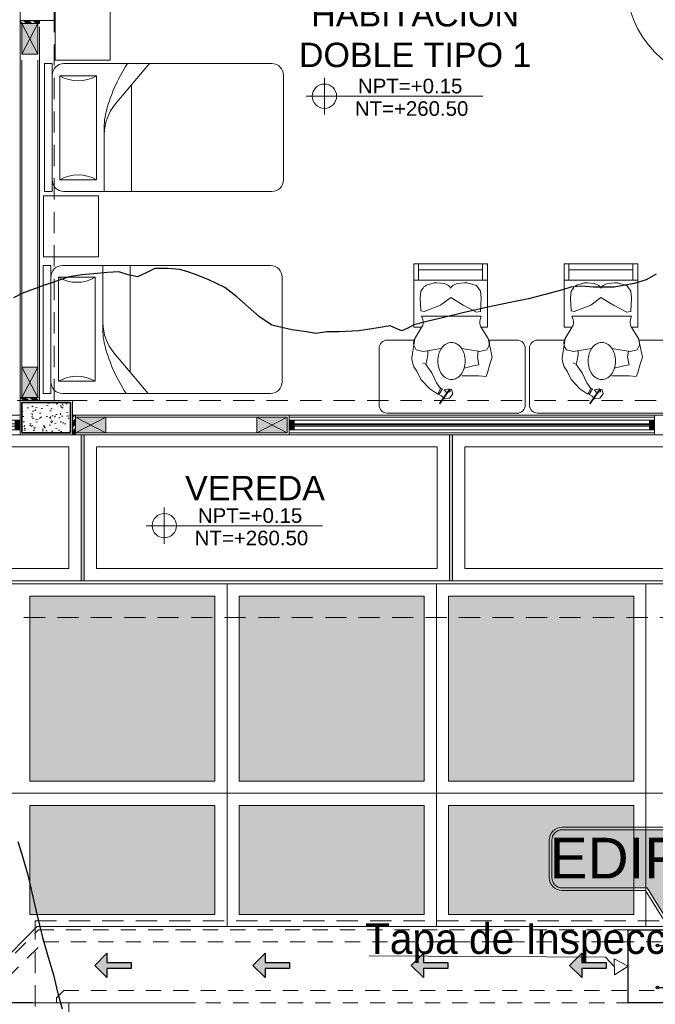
# Model space of a CAD drawing. Header units: millimetres. Extents: x -8931983 to 9630244, y 4 to 18563053.
# Tile 229 of 256: x 349133.65 to 349138.87, y 9281988.02 to 9281996.1. Entities that reach past the tile are written whole.
import ezdxf

# ---------------------------------------------------------------- set-up
doc = ezdxf.new("R2010")
doc.units = ezdxf.units.MM
doc.set_wipeout_variables(frame=1)
for name, pattern in [('01 nivel$0$HIDDEN2', [0.1875, 0.125, -0.0625]), ('CONTINUA', [0]), ('DASHED2', [0.375, 0.25, -0.125]), ('HIDDEN', [9.524999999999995, 6.349999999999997, -3.174999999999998])]:
    doc.linetypes.add(name, pattern=pattern)
for name, color, linetype, lineweight in [('.', 7, 'Continuous', 0), ('0_ CUNETAS', 151, 'Continuous', 5), ('0_PROYECCIONES 1', 1, 'DASHED2', 0), ('0_VANOS', 30, 'Continuous', 9), ('COLUMNAS', 3, 'Continuous', 35), ('COLUMNETAS TOP', 253, 'Continuous', 0), ('CUNETAS', 5, 'Continuous', 0), ('G-ANNO-DIMS', 7, 'Continuous', 5), ('JUNTAS DE DILATACIÓN', 160, 'CONTINUA', 9), ('LROTULOS', 7, 'Continuous', 5), ('MURO', 133, 'Continuous', 15), ('Proyecciones 2', 251, 'HIDDEN', 5), ('TARRAJEO', 32, 'Continuous', 0), ('TEXTO AMBIENTES', 7, 'Continuous', 30), ('TRAZO', 2, 'Continuous', 5), ('vereda', 254, 'Continuous', 5)]:
    doc.layers.add(name, color=color, linetype=linetype, lineweight=lineweight)
for name, color, linetype, lineweight, true_color in [('0_COLUMNA ACHURADO', 250, 'Continuous', 0, 0x363636), ('0_PISOS', 252, 'Continuous', 0, 0x8a8a8a), ('0_TEXTURA PISOS', 252, 'Continuous', 0, 0x8c8c8c), ('LMOBILIARIO', 252, 'Continuous', 5, 0x898989), ('P_MOBILIARIO', 251, 'Continuous', 5, 0x6b6b6b), ('PISO Cemento pulido', 254, 'Continuous', 5, 0xd1d1d1)]:
    doc.layers.add(name, color=color, linetype=linetype, lineweight=lineweight, true_color=true_color)
doc.layers.add('Areas', color=6, linetype='Continuous', plot=False)
doc.layers.add('C-TOPO', color=7, linetype='Continuous')
doc.styles.add('AG FB', font='AGENCYR.TTF', dxfattribs={"height": 0.3})
doc.styles.add('Arial_1', font='arial.ttf', dxfattribs={"height": 0.15})
doc.styles.get("Standard").update_dxf_attribs({"font": 'arial.ttf'})

# ---------------------------------------------------------------- blocks, each defined once
blk = doc.blocks.new('COLUMNAS BLO DOR 01')
at = {"layer": '0_COLUMNA ACHURADO'}
h = blk.add_hatch(dxfattribs=at)
h.set_pattern_fill('AR-CONC', color=256, scale=0.00088, angle=90.00000000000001)
h.set_pattern_definition([(140, (-5603.645869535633, -1533.141894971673), (0.0140263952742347, 0.1603225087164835), [0.016764, -0.184404]), (85.00000000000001, (-5603.645869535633, -1533.141894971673), (-0.1681300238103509, -0.0310142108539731), [0.0134112, -0.1475237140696]), (190.4514447, (-5603.644700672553, -1533.128534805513), (-0.1541036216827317, 0.1293082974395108), [0.014247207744, -0.156719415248]), (136.1842, (-5603.690573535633, -1533.141894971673), (0.0369972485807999, 0.2385495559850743), [0.025146, -0.2766059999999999]), (186.63555761, (-5603.687490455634, -1533.122015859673), (-0.2177349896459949, 0.2089156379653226), [0.0213708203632, -0.2350793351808]), (81.18415117, (-5603.690573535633, -1533.141894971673), (-0.2177349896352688, 0.2089156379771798), [0.0201167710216, -0.2212845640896]), (111, (-5603.679397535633, -1533.119542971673), (0.0899933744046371, 0.1334206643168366), [0.016764, -0.184404]), (56.00000000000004, (-5603.679397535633, -1533.119542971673), (-0.1620854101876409, 0.0543857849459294), [0.0134112, -0.1475232]), (161.451445, (-5603.671898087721, -1533.108424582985), (-0.0720920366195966, 0.1878064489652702), [0.014247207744, -0.1567191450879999]), (127.5, (-5603.645869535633, -1533.141894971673), (-0.0744084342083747, 0.0027179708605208), [0, -0.14573504, 0, -0.1497584, 0, -0.148082]), (97.5, (-5603.645869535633, -1533.141894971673), (-0.0881589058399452, 0.0588013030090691), [0, -0.08538464, 0, -0.14238224, 0, -0.0564388]), (57.50000000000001, (-5603.645869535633, -1533.191739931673), (0.0050412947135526, 0.1193197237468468), [0, -0.05588, 0, -0.1743456, 0, -0.2313432]), (47.5, (-5603.645869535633, -1533.214091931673), (-0.0223753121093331, 0.1303536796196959), [0, -0.072644, 0, -0.11578336, 0, -0.1642872])])
h.paths.add_polyline_path([(-6.114999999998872, -10.56499999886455), (-6.114999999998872, -10.81499999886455), (-5.715000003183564, -10.81499999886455), (-5.715000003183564, -10.56499999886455)])
at = {"layer": 'COLUMNAS', "color": 6, "elevation": 7.830749e-10}
blk.add_lwpolyline([(-5.715000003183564, -10.56499999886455), (-6.114999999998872, -10.56499999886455), (-6.114999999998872, -10.81499999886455), (-5.715000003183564, -10.81499999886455)], close=True, dxfattribs=at)
at = {"layer": 'TARRAJEO'}
blk.add_lwpolyline([(-5.849999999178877, -7.430000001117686), (-5.849999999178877, -7.000000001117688), (-6.129999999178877, -7.000000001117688), (-6.129999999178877, -7.430000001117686)], close=True, dxfattribs=at)
at = {"layer": 'TARRAJEO', "elevation": 7.830749e-10}
blk.add_lwpolyline([(-5.700000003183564, -10.54999999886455), (-6.129999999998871, -10.54999999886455), (-6.129999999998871, -10.82999999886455), (-5.700000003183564, -10.82999999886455)], close=True, dxfattribs=at)
blk = doc.blocks.new('*U1001')
at = {"linetype": 'Continuous', "lineweight": 0, "true_color": 0xbebebe}
for points in [[(3037.252435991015, 1360.543106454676), (3037.212435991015, 1360.543106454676), (3037.212435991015, 1360.463106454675), (3037.252435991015, 1360.463106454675)], [(3040.212435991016, 1360.543106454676), (3040.172435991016, 1360.543106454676), (3040.172435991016, 1360.463106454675), (3040.212435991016, 1360.463106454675)]]:
    blk.add_hatch(color=9, dxfattribs=at).paths.add_polyline_path(points)
at = {"layer": '0_VANOS', "linetype": 'Continuous'}
for p, q in [((3037.252435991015, 1360.513106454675), (3040.172435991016, 1360.513106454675)), ((3037.252435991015, 1360.503106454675), (3040.172435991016, 1360.503106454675)), ((3037.252435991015, 1360.493106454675), (3040.172435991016, 1360.493106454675))]:
    blk.add_line(p, q, dxfattribs=at)
for points in [[(3037.212435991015, 1360.543106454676), (3037.212435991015, 1360.463106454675), (3037.252435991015, 1360.463106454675), (3037.252435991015, 1360.543106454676)], [(3037.252435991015, 1360.543106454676), (3040.172435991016, 1360.543106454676), (3040.172435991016, 1360.463106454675), (3037.252435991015, 1360.463106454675)], [(3040.172435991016, 1360.543106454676), (3040.172435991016, 1360.463106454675), (3040.212435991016, 1360.463106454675), (3040.212435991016, 1360.543106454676)]]:
    blk.add_lwpolyline(points, close=True, dxfattribs=at)
blk = doc.blocks.new('CAMA DE PLAZA Y MEDIA')
at = {"layer": 'LMOBILIARIO', "linetype": 'ByBlock', "lineweight": 0}
for p, q in [((-2.463999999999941, -0.4739999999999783), (-2.463999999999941, 0.5760000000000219)), ((-2.40000000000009, 0.5760000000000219), (-2.463999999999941, 0.5760000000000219)), ((-2.40000000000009, -0.4739999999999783), (-2.40000000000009, 0.5760000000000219)), ((-2.304000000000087, 0.5760000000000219), (-0.5960000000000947, 0.5760000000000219)), ((-1.971999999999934, 0.5760000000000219), (-1.971999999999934, 0.0311116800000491)), ((-1.747999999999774, 0.5760000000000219), (-1.747999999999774, -0.2980000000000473)), ((-2.035999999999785, 0.4800000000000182), (-2.335999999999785, 0.4800000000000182)), ((-2.335999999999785, -0.3739999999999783), (-2.335999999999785, 0.4800000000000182)), ((-2.035999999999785, -0.3739999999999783), (-2.035999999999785, 0.4800000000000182)), ((-0.5000000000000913, 0.4800000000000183), (-0.500000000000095, -0.3779999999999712)), ((-1.600487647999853, -0.4739999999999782), (-1.881704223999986, -0.1401147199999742)), ((-2.335999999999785, -0.3739999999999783), (-2.035999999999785, -0.3739999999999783)), ((-2.40000000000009, -0.4739999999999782), (-2.463999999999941, -0.4739999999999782)), ((-0.596000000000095, -0.4739999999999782), (-2.304000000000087, -0.4739999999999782))]:
    blk.add_line(p, q, dxfattribs=at)
for centre, radius, start, end in [((-2.304000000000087, 0.4800000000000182), 0.096, 90, 180), ((-0.596000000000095, 0.4800000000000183), 0.096, 0, 90), ((-2.18600000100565, 0.7300000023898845), 0.2915475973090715, 239.0362431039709, 300.963756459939), ((-1.58799999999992, 0.1072591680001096), 0.384, 180, 220.1059299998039), ((-1.58799999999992, 0.0311116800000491), 0.384, 180, 193.3927959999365), ((-0.6947586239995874, 0.2437930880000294), 1.30221216, 193.3927959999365, 213.4501019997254), ((-2.304000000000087, -0.3779999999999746), 0.096, 180, 270), ((-2.186000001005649, -0.6240000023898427), 0.2915475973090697, 59.03624354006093, 120.9637568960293), ((-0.596000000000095, -0.3779999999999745), 0.096, 270, 0)]:
    blk.add_arc(centre, radius, start, end, dxfattribs=at)
blk = doc.blocks.new('escritorio dormitorios')
at = {"layer": 'LMOBILIARIO', "linetype": 'ByBlock', "lineweight": 0}
for p, q in [((-0.6719566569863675, 0.4277131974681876, -11.93087791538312), (0.394994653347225, 0.4286747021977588, -80.12250241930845)), ((-0.7384933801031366, -0.1047885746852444, -80.12250241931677), (-0.7384933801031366, 0.3611764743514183, -80.12250241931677)), ((0.4615313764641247, 0.3621379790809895, -148.3141269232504), (0.4615313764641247, -0.1038270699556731, -148.3141269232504)), ((0.4010044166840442, -0.1700918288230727, -167.5125519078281), (0.1628920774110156, -0.1700918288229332, -167.5125519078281))]:
    blk.add_line(p, q, dxfattribs=at)
at = {"layer": 'LMOBILIARIO', "lineweight": 0}
for p, q in [((-0.323329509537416, 0.228572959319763), (-0.2575105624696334, 0.2716321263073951)), ((-0.2575105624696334, 0.2716321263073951), (-0.2335659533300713, 0.2273609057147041)), ((-0.253918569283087, 0.2632566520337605), (-0.2491332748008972, 0.2752198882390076)), ((-0.2491332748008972, 0.2752198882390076), (-0.2192040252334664, 0.2285548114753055)), ((-0.3951270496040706, 0.1532118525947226), (-0.323329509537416, 0.228572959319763)), ((-0.2670690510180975, 0.1783140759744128), (-0.3065507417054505, 0.0969653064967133)), ((-0.2335659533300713, 0.2273609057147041), (-0.2670690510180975, 0.1783140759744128)), ((-0.2192040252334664, 0.2285548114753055), (-0.2359585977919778, 0.2213792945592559)), ((-0.4298234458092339, 0.0838263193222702), (-0.3951270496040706, 0.1532118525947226)), ((-0.3065507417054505, 0.0969653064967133), (-0.3400538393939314, 0.0479184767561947)), ((-0.3556090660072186, 0.0263858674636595), (-0.3807409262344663, 0.0156225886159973)), ((-0.3400538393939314, 0.0479184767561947), (-0.3556090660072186, 0.0263858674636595)), ((-0.4454623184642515, -0.1834959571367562), (-0.4690877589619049, -0.0268372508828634)), ((-0.4344691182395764, -0.0901404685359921), (-0.3764582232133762, -0.0772556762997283)), ((-0.3764582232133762, -0.0772556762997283), (-0.2282081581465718, -0.1030252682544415)), ((0.0876289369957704, -0.0772556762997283), (-0.060621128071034, -0.1030252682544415)), ((0.1456398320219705, -0.0901404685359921), (0.0876289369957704, -0.0772556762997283)), ((-0.4466528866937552, -0.1120601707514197), (-0.4344691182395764, -0.0901404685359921)), ((0.1578236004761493, -0.1120601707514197), (0.1456398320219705, -0.0901404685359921)), ((-0.3869226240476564, -0.281012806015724), (-0.4454623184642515, -0.1834959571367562)), ((0.0980933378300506, -0.281012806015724), (0.1566330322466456, -0.1834959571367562)), ((-0.4538060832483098, -0.2769700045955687), (-0.4538060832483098, -0.7988042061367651)), ((-0.3893495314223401, -0.2769700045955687), (-0.4538060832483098, -0.2769700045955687)), ((0.1520854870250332, -0.2769700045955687), (0.100520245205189, -0.2769700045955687)), ((0.1520854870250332, -0.7988042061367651), (0.1520854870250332, -0.2769700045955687)), ((-0.3893495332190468, -0.3671635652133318), (-0.3804069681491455, -0.3403494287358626)), ((0.1005202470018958, -0.3671635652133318), (-0.3893495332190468, -0.3671635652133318)), ((-0.3893495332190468, -0.3671635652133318), (0.1005202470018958, -0.3671635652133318)), ((-0.0477298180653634, -0.4573571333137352), (0.061846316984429, -0.3993755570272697)), ((0.061846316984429, -0.3993755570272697), (0.0919523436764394, -0.4053937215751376)), ((0.1005202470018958, -0.3671635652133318), (0.0915776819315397, -0.3403494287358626)), ((-0.396229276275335, -0.4131937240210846), (-0.4022408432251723, -0.5153387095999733)), ((-0.393979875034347, -0.4106089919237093), (-0.3700125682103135, -0.4058179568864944)), ((-0.3700125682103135, -0.4058179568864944), (-0.2346538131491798, -0.4573571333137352)), ((-0.2346538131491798, -0.4573571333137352), (-0.1508602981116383, -0.521781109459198)), ((-0.1508602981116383, -0.521781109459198), (-0.0477298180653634, -0.4573571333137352)), ((0.0942017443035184, -0.4079784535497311), (0.1005202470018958, -0.5153387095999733)), ((-0.4022408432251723, -0.5153387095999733), (-0.3957951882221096, -0.573320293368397)), ((0.1005202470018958, -0.5153387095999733), (0.0940745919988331, -0.573320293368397)), ((-0.3957951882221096, -0.573320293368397), (-0.3775999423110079, -0.5987807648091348)), ((-0.3404979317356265, -0.6255116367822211), (-0.2944137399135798, -0.6396842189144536)), ((-0.2645745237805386, -0.6422877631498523), (-0.2054146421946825, -0.634896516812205)), ((-0.1585240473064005, -0.6086647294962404), (-0.1508602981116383, -0.5990898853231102)), ((-0.143196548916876, -0.6086647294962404), (-0.1508602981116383, -0.5990898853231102)), ((-0.0371460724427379, -0.6422877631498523), (-0.096305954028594, -0.634896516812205)), ((0.061846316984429, -0.6184170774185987), (-0.0073068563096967, -0.6396842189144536)), ((0.0940745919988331, -0.573320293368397), (0.061846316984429, -0.6184170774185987)), ((-0.4538060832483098, -0.6635138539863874), (0.1520854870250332, -0.6635138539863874)), ((-0.4143083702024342, -0.6635138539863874), (-0.4143083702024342, -0.7988042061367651)), ((0.1105779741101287, -0.6635138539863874), (0.1105779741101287, -0.7988042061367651)), ((-0.4538060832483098, -0.7988042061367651), (0.1520854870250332, -0.7988042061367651)), ((-0.4143083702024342, -0.7472650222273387), (0.1105779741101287, -0.7472650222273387))]:
    blk.add_line(p, q, dxfattribs=at)
at = {"layer": 'LMOBILIARIO', "lineweight": 0, "const_width": 0.0140192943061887}
blk.add_lwpolyline([(-0.1571195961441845, 0.2297280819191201), (-0.2425651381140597, 0.3520430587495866)], dxfattribs=at)
at = {"layer": 'LMOBILIARIO', "lineweight": 0}
for points in [[(-0.2491332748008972, 0.2752198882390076), (-0.2266272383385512, 0.2869100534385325), (-0.2005696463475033, 0.310062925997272), (-0.1600287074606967, 0.3064375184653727), (-0.1325128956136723, 0.2702492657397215), (-0.1433653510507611, 0.232620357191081), (-0.1556723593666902, 0.2333461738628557), (-0.1556760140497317, 0.2543325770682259), (-0.1889771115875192, 0.2550620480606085), (-0.2049003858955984, 0.2362494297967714), (-0.1621867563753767, 0.2275579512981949)], [(-0.4298234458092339, 0.0838263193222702), (-0.4532489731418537, 0.0486647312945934), (-0.4638081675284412, 0.0134852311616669), (-0.4690877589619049, -0.0146583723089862), (-0.4690877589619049, -0.0304891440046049)], [(0.1566330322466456, -0.1834959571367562), (0.1907594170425, -0.032158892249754), (0.1714224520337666, 0.0258226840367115), (0.1520854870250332, 0.096689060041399), (0.1391941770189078, 0.1289010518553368), (0.0811832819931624, 0.1224586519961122), (0.0231723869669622, 0.1224586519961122), (-0.060621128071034, 0.1224586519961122)], [(-0.3556090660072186, 0.0263858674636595), (-0.3476571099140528, -0.0076224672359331), (-0.3388577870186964, -0.0515968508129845), (-0.3388577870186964, -0.0832584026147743)], [(-0.0412841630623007, 0.0580346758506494), (0.0360636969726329, 0.0387074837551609), (0.0811832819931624, 0.0322650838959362), (0.068291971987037, -0.032158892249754), (0.0747376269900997, -0.0836980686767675)]]:
    blk.add_lwpolyline(points, dxfattribs=at)
blk.add_lwpolyline([(-0.2563615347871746, 0, 0.0740504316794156), (-0.2473756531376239, -0.060341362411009, 0.0848007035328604), (-0.2234530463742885, -0.10804206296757, 0.1063356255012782), (-0.1850926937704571, -0.1420183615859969, 0.1289554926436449), (-0.1440049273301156, -0.1527945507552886, 0.1289554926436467), (-0.1029171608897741, -0.1420183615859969, 0.1063356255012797), (-0.0645568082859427, -0.10804206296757, 0.0848007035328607), (-0.0406342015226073, -0.060341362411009, 0.0740504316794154), (-0.0316483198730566, 0, 0.0740504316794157), (-0.0406342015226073, 0.0603413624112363, 0.0848007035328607), (-0.0645568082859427, 0.10804206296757, 0.1063356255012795), (-0.1029171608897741, 0.1420183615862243, 0.1289554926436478), (-0.1440049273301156, 0.152794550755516, 0.1289554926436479), (-0.1850926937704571, 0.1420183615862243, 0.106335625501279), (-0.2234530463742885, 0.10804206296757, 0.0848007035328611), (-0.2473756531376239, 0.0603413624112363, 0.0740504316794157)], format="xyb", close=True, dxfattribs=at)
at = {"layer": 'LMOBILIARIO', "linetype": 'ByBlock', "lineweight": 0, "elevation": -80.12250241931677}
blk.add_lwpolyline([(-0.4512819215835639, -0.171325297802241), (-0.6719566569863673, -0.171325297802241, -0.4142135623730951), (-0.7384933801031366, -0.1047885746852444)], format="xyb", dxfattribs=at)
at = {"layer": 'LMOBILIARIO', "linetype": 'ByBlock', "lineweight": 0}
for centre, start, end in [((-0.6719566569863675, 0.3611764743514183, -11.93087791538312), 90, 180.0000000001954), ((0.3949946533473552, 0.3621379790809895, -80.12250241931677), 359.9999999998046, 90), ((0.3949946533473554, -0.1038270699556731, -148.3141269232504), 270, 0)]:
    blk.add_arc(centre, 0.0665367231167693, start, end, dxfattribs=at)
at = {"layer": 'LMOBILIARIO', "lineweight": 0}
for centre, radius, start, end in [((-0.384246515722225, -0.1467479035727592), 0.0713988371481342, 150.9331010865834, 210.9765361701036), ((0.0954172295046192, -0.1467479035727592), 0.0713988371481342, 329.0234638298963, 29.06689891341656), ((-0.4481384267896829, -0.317760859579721), 0.0713988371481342, 341.556360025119, 30.97653617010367), ((0.159309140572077, -0.317760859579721), 0.0713988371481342, 149.0234638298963, 198.4436399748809), ((-0.3934302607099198, -0.4133584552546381), 0.0028038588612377, 101.3043551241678, 176.6318409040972), ((0.0914027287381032, -0.4081431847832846), 0.0028038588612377, 3.3681590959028, 78.695632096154), ((0.0914027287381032, -0.4081431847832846), 0.0028038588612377, 3.3681590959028, 78.695632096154), ((-0.3195102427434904, -0.557267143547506), 0.0713988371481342, 215.5513769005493, 252.9054138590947), ((-0.2734260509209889, -0.571439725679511), 0.0713988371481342, 252.9054138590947, 277.1214509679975), ((-0.2142661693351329, -0.5640484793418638), 0.0713988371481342, 277.1214509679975, 321.3260597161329), ((-0.0874544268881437, -0.5640484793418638), 0.0713988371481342, 218.6739402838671, 262.8785490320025), ((-0.0282945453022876, -0.571439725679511), 0.0713988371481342, 262.8785490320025, 287.0945861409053)]:
    blk.add_arc(centre, radius, start, end, dxfattribs=at)
blk = doc.blocks.new('*U1569')
for points in [[(0, -0.04999999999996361), (0.040000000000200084, -0.04999999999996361), (0.040000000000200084, 0.010000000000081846), (0.025000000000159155, 0.010000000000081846), (0.025000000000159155, 0.050000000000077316), (0, 0.050000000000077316)], [(0.8999999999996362, -0.0500000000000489), (0.8599999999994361, -0.0500000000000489), (0.8599999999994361, 0.00999999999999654), (0.874999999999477, 0.00999999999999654), (0.874999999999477, 0.04999999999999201), (0.8999999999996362, 0.04999999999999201)]]:
    blk.add_wipeout(points)
blk.add_wipeout([(0.024999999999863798, 0.04999999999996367), (0.024999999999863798, 0.8999999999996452), (0.06499999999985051, 0.8999999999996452), (0.06499999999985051, 0.049999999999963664)])
blk.add_arc((0.0215447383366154, 0.0476485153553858), 0.8534585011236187, 0.1578639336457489, 87.08142791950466)
blk = doc.blocks.new('*U1568')
for points in [[(0, -0.04999999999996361), (0.040000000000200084, -0.04999999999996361), (0.040000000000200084, 0.010000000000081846), (0.025000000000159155, 0.010000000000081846), (0.025000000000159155, 0.050000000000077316), (0, 0.050000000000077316)], [(1.000000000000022, -0.0499999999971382), (0.9599999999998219, -0.0499999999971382), (0.9599999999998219, 0.010000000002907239), (0.9749999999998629, 0.010000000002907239), (0.9749999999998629, 0.05000000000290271), (1.000000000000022, 0.05000000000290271)]]:
    blk.add_wipeout(points)
blk.add_wipeout([(0.024999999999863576, 0.049999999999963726), (0.024999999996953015, 1.000000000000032), (0.06499999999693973, 1.000000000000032), (0.06499999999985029, 0.04999999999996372)])
blk.add_arc((0.0211382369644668, 0.0473718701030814), 0.9538653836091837, 0.1578639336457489, 87.08142791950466)
blk = doc.blocks.new('*U1002')
at = {"linetype": 'Continuous', "true_color": 0xbebebe}
for points in [[(3032.131410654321, 1351.188780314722), (3032.131410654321, 1351.268780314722), (3032.171410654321, 1351.268780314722), (3032.171410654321, 1351.188780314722)], [(3033.091412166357, 1351.188780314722), (3033.091412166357, 1351.268780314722), (3033.131412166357, 1351.268780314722), (3033.131412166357, 1351.188780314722)]]:
    blk.add_hatch(color=9, dxfattribs=at).paths.add_polyline_path(points)
at = {"layer": '0_VANOS', "linetype": 'Continuous'}
for p, q in [((3032.131410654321, 1351.268780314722), (3032.171410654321, 1351.268780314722)), ((3032.131410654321, 1351.268780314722), (3032.131410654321, 1351.188780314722)), ((3032.171410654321, 1351.268780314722), (3032.171410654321, 1351.188780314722)), ((3033.091412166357, 1351.188780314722), (3033.091412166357, 1351.268780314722)), ((3033.091412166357, 1351.268780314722), (3033.131412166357, 1351.268780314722)), ((3033.131412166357, 1351.268780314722), (3033.131412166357, 1351.188780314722)), ((3032.171410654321, 1351.188780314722), (3032.131410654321, 1351.188780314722)), ((3033.131412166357, 1351.188780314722), (3033.091412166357, 1351.188780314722))]:
    blk.add_line(p, q, dxfattribs=at)
at = {"layer": '0_VANOS', "linetype": '01 nivel$0$HIDDEN2', "ltscale": 0.5}
for p, q in [((3032.170780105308, 1351.268780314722), (3033.090781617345, 1351.268780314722)), ((3032.171410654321, 1351.238780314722), (3033.091412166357, 1351.238780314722)), ((3032.171410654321, 1351.218780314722), (3033.091412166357, 1351.218780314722)), ((3032.171410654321, 1351.188780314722), (3033.091412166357, 1351.188780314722))]:
    blk.add_line(p, q, dxfattribs=at)
at = {"layer": '0_VANOS', "linetype": '01 nivel$0$HIDDEN2'}
blk.add_line((3033.091412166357, 1351.268780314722), (3033.131412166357, 1351.268780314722), dxfattribs=at)
blk = doc.blocks.new('Cotas de elevación - M_Cota de elevación - Destino rellenado-517392-Nivel 1')
at = {"layer": 'G-ANNO-DIMS'}
for p, q in [((0, -0.0015), (0, 0.0015)), ((-0.0015, 0), (0.013, 0))]:
    blk.add_line(p, q, dxfattribs=at)
blk.add_circle((0, 0), 0.001, dxfattribs=at)
blk = doc.blocks.new('EDF 06 PG BLOQUE')
at = {"layer": '.', "true_color": 0xadddf7, "transparency": 33554572}
h = blk.add_hatch(color=141, dxfattribs=at)
h.dxf.hatch_style = 1
h.paths.add_polyline_path([(-6.130000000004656, -7.430000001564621), (-6.130000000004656, -7.45500000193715), (-5.970000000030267, -7.45500000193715), (-5.970000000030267, -7.430000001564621)])
h = blk.add_hatch(color=141, dxfattribs=at)
h.dxf.hatch_style = 1
h.paths.add_polyline_path([(-6.130030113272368, -10.5499617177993), (-6.130030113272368, -10.52496171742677), (-5.970030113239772, -10.52496171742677), (-5.970030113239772, -10.5499617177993)])
h = blk.add_hatch(color=141, dxfattribs=at)
h.dxf.hatch_style = 1
h.paths.add_polyline_path([(-5.700000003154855, -10.66999999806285), (-5.675000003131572, -10.66999999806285), (-5.675000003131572, -10.82999999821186), (-5.700000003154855, -10.82999999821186)])
at = {"layer": 'COLUMNETAS TOP', "true_color": 0xc0c0c0}
for points in [[(-6.114999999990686, -7.45500000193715), (-6.114999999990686, -7.70500000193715), (-5.98499999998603, -7.70500000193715), (-5.98499999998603, -7.45500000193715)], [(-6.115030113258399, -10.52496171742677), (-6.115030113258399, -10.27496171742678), (-5.985030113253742, -10.27496171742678), (-5.985030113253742, -10.52496171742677)], [(-5.675000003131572, -10.68499999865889), (-5.425000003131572, -10.68499999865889), (-5.425000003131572, -10.81499999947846), (-5.675000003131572, -10.81499999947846)], [(-3.935000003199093, -10.68499999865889), (-4.185000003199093, -10.68499999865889), (-4.185000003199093, -10.81499999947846), (-3.935000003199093, -10.81499999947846)]]:
    blk.add_hatch(color=9, dxfattribs=at).paths.add_polyline_path(points)
at = {"layer": 'JUNTAS DE DILATACIÓN'}
h = blk.add_hatch(dxfattribs=at)
h.set_pattern_fill('ANSI34', color=256, scale=0.0029, angle=90.09396363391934)
h.set_pattern_definition([(135.0939636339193, (1527.011894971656, -5594.37586952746), (-0.0389999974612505, -0.0391281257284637), []), (135.0939636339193, (1527.011873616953, -5594.362848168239), (-0.0389999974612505, -0.0391281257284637), []), (135.0939636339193, (1527.011852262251, -5594.349826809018), (-0.0389999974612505, -0.0391281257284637), []), (135.0939636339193, (1527.011830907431, -5594.336805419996), (-0.0389999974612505, -0.0391281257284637), [])])
h.paths.add_polyline_path([(-6.130000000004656, -7.430000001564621), (-6.130000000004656, -7.45500000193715), (-5.970000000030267, -7.45500000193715), (-5.970000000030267, -7.430000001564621)])
h = blk.add_hatch(dxfattribs=at)
h.set_pattern_fill('ANSI34', color=256, scale=0.0029, angle=90.09396363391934)
h.set_pattern_definition([(135.0939636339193, (1527.011864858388, -5597.495831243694), (-0.0389999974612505, -0.0391281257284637), []), (135.0939636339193, (1527.011843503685, -5597.482809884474), (-0.0389999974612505, -0.0391281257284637), []), (135.0939636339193, (1527.011822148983, -5597.469788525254), (-0.0389999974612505, -0.0391281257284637), []), (135.0939636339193, (1527.011800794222, -5597.456767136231), (-0.0389999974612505, -0.0391281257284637), [])])
h.paths.add_polyline_path([(-6.130030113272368, -10.5499617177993), (-6.130030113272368, -10.52496171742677), (-5.970030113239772, -10.52496171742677), (-5.970030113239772, -10.5499617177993)])
h = blk.add_hatch(dxfattribs=at)
h.set_pattern_fill('ANSI34', color=256, scale=0.0029, angle=0.0939636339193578)
h.set_pattern_definition([(45.09396363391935, (-5605.475869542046, -1543.811894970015), (-0.0391281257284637, 0.0389999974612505), []), (45.09396363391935, (-5605.462848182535, -1543.811873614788), (-0.0391281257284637, 0.0389999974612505), []), (45.09396363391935, (-5605.449826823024, -1543.811852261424), (-0.0391281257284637, 0.0389999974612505), []), (45.09396363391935, (-5605.436805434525, -1543.811830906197), (-0.0391281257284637, 0.0389999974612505), [])])
h.paths.add_polyline_path([(-5.700000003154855, -10.66999999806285), (-5.675000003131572, -10.66999999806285), (-5.675000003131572, -10.82999999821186), (-5.700000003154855, -10.82999999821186)])
at = {"layer": '0_PROYECCIONES 1', "ltscale": 0.7}
for points, elevation in [([(-19.23000000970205, 1.499999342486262), (1.500000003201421, 1.499999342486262), (1.500000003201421, -12.33000065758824), (-19.23000000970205, -12.33000065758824)], -2.5420377e-09), ([(-5.850000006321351, -0.2800000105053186), (-6.130000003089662, -0.2800000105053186), (-6.130000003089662, -10.55000001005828), (-5.850000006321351, -10.55000001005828)], 684.917766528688), ([(-0.630000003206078, -10.82999999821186), (-0.630000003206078, -10.55000000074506), (-17.10000000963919, -10.55000000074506), (-17.10000000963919, -10.82999999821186)], -9.117684e-10)]:
    blk.add_lwpolyline(points, close=True, dxfattribs=dict(at, elevation=elevation))
at = {"layer": 'COLUMNETAS TOP'}
for p, q in [((-6.114999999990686, -7.70500000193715), (-5.984999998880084, -7.45500000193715)), ((-6.114999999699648, -7.45500000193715), (-5.984999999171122, -7.70500000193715)), ((-6.115030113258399, -10.27496171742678, -0.0167739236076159), (-5.985030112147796, -10.52496171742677, -0.0167739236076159)), ((-6.11503011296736, -10.52496171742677, -0.0167739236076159), (-5.985030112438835, -10.27496171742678, -0.0167739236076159)), ((-5.425000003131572, -10.68499999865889), (-5.675000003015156, -10.81499999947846)), ((-5.675000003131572, -10.68499999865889), (-5.425000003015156, -10.81499999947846)), ((-4.185000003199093, -10.68499999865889, 1.5661499e-09), (-3.935000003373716, -10.81499999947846, 1.5661499e-09)), ((-3.935000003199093, -10.68499999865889, 1.5661499e-09), (-4.185000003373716, -10.81499999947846, 1.5661499e-09))]:
    blk.add_line(p, q, dxfattribs=at)
blk.add_lwpolyline([(-6.114999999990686, -7.45500000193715), (-6.114999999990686, -7.70500000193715), (-5.98499999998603, -7.70500000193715), (-5.98499999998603, -7.45500000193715)], close=True, dxfattribs=at)
for points, elevation in [([(-6.115030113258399, -10.52496171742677), (-6.115030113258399, -10.27496171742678), (-5.985030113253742, -10.27496171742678), (-5.985030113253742, -10.52496171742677)], -0.0167739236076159), ([(-5.675000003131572, -10.68499999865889), (-5.425000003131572, -10.68499999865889), (-5.425000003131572, -10.81499999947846), (-5.675000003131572, -10.81499999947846)], 7.830749e-10), ([(-3.935000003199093, -10.68499999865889), (-4.185000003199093, -10.68499999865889), (-4.185000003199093, -10.81499999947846), (-3.935000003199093, -10.81499999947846)], 1.6302693e-09)]:
    blk.add_lwpolyline(points, close=True, dxfattribs=dict(at, elevation=elevation))
at = {"layer": 'JUNTAS DE DILATACIÓN'}
blk.add_lwpolyline([(-6.130000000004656, -7.430000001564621), (-6.130000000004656, -7.45500000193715), (-5.970000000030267, -7.45500000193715), (-5.970000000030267, -7.430000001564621)], close=True, dxfattribs=at)
for points, elevation in [([(-6.130030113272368, -10.5499617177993), (-6.130030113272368, -10.52496171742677), (-5.970030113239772, -10.52496171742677), (-5.970030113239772, -10.5499617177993)], -0.0167739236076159), ([(-5.700000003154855, -10.66999999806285), (-5.675000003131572, -10.66999999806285), (-5.675000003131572, -10.82999999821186), (-5.700000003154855, -10.82999999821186)], 7.830749e-10)]:
    blk.add_lwpolyline(points, close=True, dxfattribs=dict(at, elevation=elevation))
at = {"layer": 'LMOBILIARIO', "lineweight": 0}
for points, elevation in [([(-5.841144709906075, -7.254896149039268), (-5.390144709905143, -7.254896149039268), (-5.390144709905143, -7.755896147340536), (-5.841144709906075, -7.755896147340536)], -2075.301937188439), ([(-5.937674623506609, -9.368746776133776), (-5.486674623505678, -9.368746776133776), (-5.486674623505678, -8.867746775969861), (-5.937674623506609, -8.867746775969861)], -1390.38417066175)]:
    blk.add_lwpolyline(points, close=True, dxfattribs=dict(at, elevation=elevation))
at = {"layer": 'MURO'}
for p, q in [((-6.115004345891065, -7.755008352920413, 684.9177665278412), (-6.115030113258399, -10.27496171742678, 684.9177665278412)), ((-5.984999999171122, -7.754999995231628, 684.9177665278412), (-5.985030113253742, -10.27496171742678, 684.9177665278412)), ((-4.185000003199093, -10.68499999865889, 1.6302693e-09), (-5.425000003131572, -10.68499999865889)), ((-0.9200000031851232, -10.68499999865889, 684.9177665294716), (-3.92000000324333, -10.68499999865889, 684.9177665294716)), ((-4.034999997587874, -10.81499999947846, 684.9177665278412), (-5.425000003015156, -10.81499999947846)), ((-0.9200000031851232, -10.81499999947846, 684.9177665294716), (-3.92000000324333, -10.81499999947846, 684.9177665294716))]:
    blk.add_line(p, q, dxfattribs=at)
at = {"layer": 'TARRAJEO'}
for p, q in [((-6.130000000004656, -7.329999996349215, 8.3450686e-09), (-6.130000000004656, -10.54999999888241, 8.3450686e-09)), ((-5.970000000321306, -7.479999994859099, 8.3450686e-09), (-5.97000000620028, -10.54999999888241, 8.3450686e-09)), ((-3.92000000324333, -10.66999999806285, 8.3450686e-09), (-5.675000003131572, -10.66999999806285, 8.3450686e-09)), ((-0.9200000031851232, -10.66999999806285, 8.3450686e-09), (-3.92000000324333, -10.66999999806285, 8.3450686e-09)), ((-3.92000000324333, -10.82999999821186, 8.3450686e-09), (-3.92000000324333, -10.66999999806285, 8.3450686e-09)), ((-4.019999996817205, -10.82999999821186, 8.3450686e-09), (-5.675000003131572, -10.82999999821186, 8.3450686e-09)), ((-0.9200000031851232, -10.82999999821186, 8.3450686e-09), (-3.92000000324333, -10.82999999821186, 8.3450686e-09))]:
    blk.add_line(p, q, dxfattribs=at)
at = {"layer": 'TARRAJEO', "elevation": 1.6302693e-09}
blk.add_lwpolyline([(-0.6550000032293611, -10.66999999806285), (-0.9200000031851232, -10.66999999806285), (-0.9200000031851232, -10.82999999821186), (-0.6550000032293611, -10.82999999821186)], close=True, dxfattribs=at)
at = {"layer": '0_VANOS', "xscale": -1}
blk.add_blockref('*U1001', (3036.292435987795, -1371.253106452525, 1.5661499e-09), dxfattribs=at)
at = {"layer": 'COLUMNAS'}
blk.add_blockref('COLUMNAS BLO DOR 01', (0, 0), dxfattribs=at)
at = {"layer": 'P_MOBILIARIO', "lineweight": 0, "xscale": -1, "rotation": 180}
for name, p in [('CAMA DE PLAZA Y MEDIA', (-3.466272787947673, -8.257173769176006, -1390.384170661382)), ('escritorio dormitorios', (-2.44230586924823, -10.22481022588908, 701.90147747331)), ('escritorio dormitorios', (-1.207977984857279, -10.22481022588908, 701.90147747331))]:
    blk.add_blockref(name, p, dxfattribs=at)
at = {"layer": 'P_MOBILIARIO', "lineweight": 0}
blk.add_blockref('CAMA DE PLAZA Y MEDIA', (-3.477246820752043, -10.01744878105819, -1390.384170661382), dxfattribs=at)
at = {"layer": 'TEXTO AMBIENTES', "xscale": 99.99999999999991, "yscale": 99.99999999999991, "zscale": 99.99999999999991}
blk.add_blockref('Cotas de elevación - M_Cota de elevación - Destino rellenado-517392-Nivel 1', (-3.630102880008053, -8.050713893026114, 684.9177665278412), dxfattribs=at)
at = {"layer": 'TEXTO AMBIENTES', "insert": (-4.060125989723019, -7.278054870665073, 684.9177665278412), "char_height": 0.2, "width": 2.349898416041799, "attachment_point": 1, "style": 'Arial_1'}
blk.add_mtext('\\pxqc;HABITACIÓN DOBLE TIPO 1', dxfattribs=at)
at = {"layer": 'TEXTO AMBIENTES', "char_height": 0.12, "width": 0.9021418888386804, "attachment_point": 1, "line_spacing_factor": 0.9417779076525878, "style": 'Arial_1'}
for s, insert in [('NPT=+0.15', (-3.354383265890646, -7.90731762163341, 684.9177665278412)), ('NT=+260.50', (-3.380205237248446, -8.091938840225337, 684.9177665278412))]:
    blk.add_mtext(s, dxfattribs=dict(at, insert=insert))
at = {"layer": '0_VANOS', "rotation": 180}
blk.add_blockref('*U1569', (-0.280000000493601, -7.049999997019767), dxfattribs=at)
at = {"layer": '0_VANOS', "xscale": -1}
blk.add_blockref('*U1568', (-6.130000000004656, -10.77994791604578), dxfattribs=at)
at = {"layer": 'Proyecciones 2', "linetype": 'DASHED2', "ltscale": 0.3}
blk.add_lwpolyline([(-6.130000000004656, -10.66997406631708), (-7.130001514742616, -10.66999999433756), (-7.130001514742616, -10.8299998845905), (-6.130000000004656, -10.82997395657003)], close=True, dxfattribs=at)
at = {"rotation": 180}
blk.add_blockref('*U1002', (3026.001410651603, 1340.478832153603, -684.9177665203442), dxfattribs=at)
blk = doc.blocks.new('JUNTA VEREDA')
at = {"layer": '.', "true_color": 0x939598}
h = blk.add_hatch(dxfattribs=at)
h.set_pattern_fill('ANGLE', color=252)
h.set_pattern_definition([(0, (0, 0), (0, 6.985), [5.08, -1.905]), (90, (0, 0), (-6.985, 4e-16), [5.08, -1.905])])
h.paths.add_polyline_path([(-0.01331989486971, 1.200000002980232), (0.0120801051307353, 1.200000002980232), (0.0120801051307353, 0), (-0.01331989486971, 0)])
h = blk.add_hatch(color=252, dxfattribs=at)
h.dxf.hatch_style = 1
h.paths.add_polyline_path([(0.0120801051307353, 1.200000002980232), (-0.01331989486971, 1.200000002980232), (-0.01331989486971, 0), (0.0120801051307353, 0)])
at = {"layer": '0_TEXTURA PISOS'}
h = blk.add_hatch(dxfattribs=at)
h.set_pattern_fill('ANGLE', color=256)
h.set_pattern_definition([(0, (-5477.766061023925, -1210.968031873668), (0, 6.985), [5.08, -1.905]), (90, (-5477.766061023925, -1210.968031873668), (-6.985, 4e-16), [5.08, -1.905])])
h.paths.add_polyline_path([(-0.01331989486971, 1.200000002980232), (0.0120801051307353, 1.200000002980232), (0.0120801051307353, 0), (-0.01331989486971, 0)])
at = {"layer": 'vereda'}
blk.add_lwpolyline([(-0.01331989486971, 1.200000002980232), (0.0120801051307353, 1.200000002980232), (0.0120801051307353, 0), (-0.01331989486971, 0)], close=True, dxfattribs=at)
blk = doc.blocks.new('vereda edf 8')
at = {"layer": 'vereda'}
for points in [[(10.30160000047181, 5.5879354e-09), (13.30160000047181, 5.5879354e-09), (13.30160000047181, 1.200000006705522), (10.30160000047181, 1.200000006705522)], [(13.32700000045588, 1.8626451e-09), (16.32700000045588, 1.8626451e-09), (16.32700000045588, 1.200000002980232), (13.32700000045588, 1.200000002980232)], [(18.90460001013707, 1.200000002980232), (16.35240000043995, 1.200000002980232), (16.35240000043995, 1.8626451e-09), (18.90460001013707, 1.8626451e-09)], [(10.40160000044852, 0.1000000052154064), (13.20160000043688, 0.1000000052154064), (13.20160000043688, 1.100000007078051), (10.40160000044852, 1.100000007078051)], [(13.4270000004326, 0.1000000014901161), (16.22700000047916, 0.1000000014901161), (16.22700000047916, 1.100000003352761), (13.4270000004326, 1.100000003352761)], [(18.80460001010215, 1.100000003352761), (16.45240000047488, 1.100000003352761), (16.45240000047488, 0.1000000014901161), (18.80460001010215, 0.1000000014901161)]]:
    blk.add_lwpolyline(points, close=True, dxfattribs=at)
for p in [(13.31491989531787, 5.5879354e-09), (16.34031989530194, 1.8626451e-09)]:
    blk.add_blockref('JUNTA VEREDA', p, dxfattribs=at)
blk = doc.blocks.new('para pg vereda edf 06')
at = {"lineweight": 5}
blk.add_blockref('vereda edf 8', (-18.93000001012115, -12.03000000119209), dxfattribs=at)
at = {"layer": 'TEXTO AMBIENTES', "xscale": 99.99999999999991, "yscale": 99.99999999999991, "zscale": 99.99999999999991}
blk.add_blockref('Cotas de elevación - M_Cota de elevación - Destino rellenado-517392-Nivel 1', (-4.945187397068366, -11.57737987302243, 684.9177665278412), dxfattribs=at)
at = {"layer": 'TEXTO AMBIENTES', "insert": (-5.375210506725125, -11.16830980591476, 684.9177665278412), "char_height": 0.2, "width": 2.349898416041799, "attachment_point": 1, "style": 'Arial_1'}
blk.add_mtext('\\pxqc;VEREDA', dxfattribs=at)
at = {"layer": 'TEXTO AMBIENTES', "char_height": 0.12, "width": 0.9021418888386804, "attachment_point": 1, "line_spacing_factor": 0.9417779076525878, "style": 'Arial_1'}
for s, insert in [('NPT=+0.15', (-4.66946778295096, -11.43398360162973, 684.9177665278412)), ('NT=+260.50', (-4.69528975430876, -11.61860482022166, 684.9177665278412))]:
    blk.add_mtext(s, dxfattribs=dict(at, insert=insert))
blk = doc.blocks.new('topooooo')
at = {"layer": 'C-TOPO', "color": 252, "linetype": 'Continuous', "lineweight": 25, "true_color": 0x939598, "elevation": 2.117999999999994, "flags": 128}
for points in [[(-132.6164433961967, -155.2255566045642), (-132.6483852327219, -155.3140000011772), (-132.7078046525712, -155.39897027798), (-132.8143595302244, -155.5276404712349), (-132.9441683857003, -155.6338831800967), (-133.0279999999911, -155.6936147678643), (-133.0869622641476, -155.7550377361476), (-133.1264251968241, -155.8140000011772), (-133.1860453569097, -155.9005665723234), (-133.2929769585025, -156.0490230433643), (-133.3907335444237, -156.1697862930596), (-133.508501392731, -156.3140000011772), (-133.6358410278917, -156.4806721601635), (-133.7321420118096, -156.6098579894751), (-133.8252768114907, -156.7327608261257), (-133.8851428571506, -156.8140000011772), (-133.9051773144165, -156.8665107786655), (-133.9267527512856, -156.9152472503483), (-133.9766100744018, -156.9296441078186), (-134.0279999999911, -156.943092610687), (-134.0945941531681, -157.0204818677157), (-134.2009930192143, -157.141006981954), (-134.3213809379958, -157.2489115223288), (-134.3989073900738, -157.3140000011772), (-134.4586184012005, -157.3833815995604), (-134.5279999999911, -157.4202355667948), (-134.6285044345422, -157.4843121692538), (-134.7808423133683, -157.5611576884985), (-134.9027803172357, -157.5719913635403), (-135.0279999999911, -157.5679360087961), (-135.1515878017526, -157.5642664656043), (-135.2740639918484, -157.5679360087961), (-135.4220897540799, -157.6047165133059), (-135.5279999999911, -157.6390975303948), (-135.5917797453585, -157.6619932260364), (-135.6539953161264, -157.6880046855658), (-135.735859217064, -157.7458822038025), (-135.8172473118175, -157.8140000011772), (-135.8498893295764, -157.8872057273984), (-135.8839882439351, -157.9580117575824), (-135.9540749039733, -157.9927600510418), (-136.0279999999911, -158.0247526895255), (-136.0976737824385, -158.0873802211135), (-136.1763728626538, -158.1656271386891), (-136.2490435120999, -158.2380285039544), (-136.3172473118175, -158.3140000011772), (-136.4300074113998, -158.4965819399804), (-136.5279999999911, -158.6677906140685), (-136.5596967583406, -158.7403475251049)], [(-133.685327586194, -162.1566724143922), (-133.59589349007, -162.2152578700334), (-133.5279999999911, -162.2593592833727), (-133.4483056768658, -162.3140000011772), (-133.3596787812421, -162.3823067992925), (-133.184375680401, -162.5168138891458), (-133.0279999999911, -162.6337674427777), (-132.8873198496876, -162.7300456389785), (-132.7620686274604, -162.8140000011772), (-132.6471065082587, -162.9025490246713), (-132.5279999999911, -162.9833262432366)]]:
    blk.add_lwpolyline(points, dxfattribs=at)
blk = doc.blocks.new('dsfd')
at = {"layer": '.', "true_color": 0xffffff, "transparency": 33554687}
h = blk.add_hatch(color=7, dxfattribs=at)
h.dxf.hatch_style = 1
h.paths.add_polyline_path([(333301.0459723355, 9094259.161329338, 0.4142135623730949), (333300.8419723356, 9094259.365329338), (333299.478153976, 9094259.36532934), (333300.7642839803, 9094263.123035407), (333298.4322020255, 9094259.36532934), (333296.766371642, 9094259.365329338, 0.4142135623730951), (333296.5623716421, 9094259.161329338), (333296.5623716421, 9094258.427648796, 0.4142135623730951), (333296.766371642, 9094258.223648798), (333300.8419723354, 9094258.223648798, 0.4142135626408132), (333301.0459723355, 9094258.427648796)])
at = {"layer": 'TRAZO', "color": 242, "true_color": 0xcd2027}
for p, q in [((333298.3987322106, 9094259.41632934), (333296.7663716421, 9094259.41632934)), ((333300.8419723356, 9094259.41632934), (333299.5539163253, 9094259.41632934)), ((333296.5113716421, 9094259.161329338), (333296.5113716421, 9094258.427648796)), ((333301.0969723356, 9094258.427648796), (333301.0969723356, 9094259.161329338)), ((333296.7663716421, 9094258.223648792), (333300.8419723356, 9094258.223648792)), ((333296.7663716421, 9094258.172648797), (333300.8419723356, 9094258.172648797))]:
    blk.add_line(p, q, dxfattribs=at)
for points in [[(333299.5539163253, 9094259.41632934), (333300.9405419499, 9094263.493060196), (333298.3987322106, 9094259.41632934)], [(333300.8419723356, 9094259.36532934), (333299.478153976, 9094259.36532934), (333300.7642839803, 9094263.123035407), (333298.4322020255, 9094259.36532934), (333296.7663716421, 9094259.36532934)]]:
    blk.add_lwpolyline(points, dxfattribs=at)
for points in [[(333296.7663716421, 9094259.365329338, 0.4142135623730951), (333296.5623716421, 9094259.161329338), (333296.5623716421, 9094258.427648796, 0.4142135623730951), (333296.7663716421, 9094258.223648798)], [(333300.8419723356, 9094258.223648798, 0.4142135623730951), (333301.0459723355, 9094258.427648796), (333301.0459723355, 9094259.161329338, 0.4142135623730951), (333300.8419723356, 9094259.365329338)]]:
    blk.add_lwpolyline(points, format="xyb", dxfattribs=at)
for centre, start, end in [((333296.7663716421, 9094259.161329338), 90, 180), ((333300.8419723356, 9094259.161329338), 0, 90), ((333296.7663716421, 9094258.427648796), 180, 270), ((333300.8419723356, 9094258.427648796), 270, 0)]:
    blk.add_arc(centre, 0.255, start, end, dxfattribs=at)
blk = doc.blocks.new('*U3829')
at = {"layer": '.', "lineweight": 30}
h = blk.add_hatch(color=1, dxfattribs=at)
h.dxf.hatch_style = 1
h.paths.add_polyline_path([(-0.0249999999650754, -0.0500000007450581), (-0.0999999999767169, -0.0500000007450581), (0, -0.150000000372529), (0.1000000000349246, -0.0500000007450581), (0.0250000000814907, -0.0500000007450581), (0.0250000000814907, 0.1499999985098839), (-0.0249999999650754, 0.1499999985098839)])
at = {"layer": '0_ CUNETAS', "color": 1, "lineweight": 30}
blk.add_lwpolyline([(-0.099999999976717, -0.0500000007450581), (-0.0249999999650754, -0.0500000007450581), (-0.0249999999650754, 0.1499999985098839), (0.0250000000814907, 0.1499999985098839), (0.0250000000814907, -0.0500000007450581), (0.1000000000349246, -0.0500000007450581), (0, -0.150000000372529)], close=True, dxfattribs=at)
blk = doc.blocks.new('*U3830')
at = {"layer": '0_ CUNETAS', "color": 0, "linetype": 'ByBlock', "lineweight": -2, "transparency": 16777216}
for p in [(6e-16, 9.1), (5e-16, 7.8), (4e-16, 6.5), (3e-16, 5.2), (2e-16, 3.9), (2e-16, 2.6), (1e-16, 1.3), (0, 0)]:
    blk.add_blockref('*U3829', p, dxfattribs=at)
blk = doc.blocks.new('TAPA INSPECCION')
at = {"color": 5, "lineweight": 30}
for p, q in [((0.2412241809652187, -0.1299686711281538, 206.75), (0.378498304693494, -0.1299686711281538, 206.75)), ((0.2412241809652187, -0.4737962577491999, 206.75), (0.378498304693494, -0.4737962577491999, 206.75))]:
    blk.add_line(p, q, dxfattribs=at)
blk.add_lwpolyline([(0, 0), (0.599999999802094, 0), (0.5999999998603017, -0.599999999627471), (0, -0.599999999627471)], close=True, dxfattribs=at)
for centre in [(0.2412241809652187, -0.1299686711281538, 206.75), (0.378498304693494, -0.1299686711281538, 206.75), (0.2412241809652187, -0.4737962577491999, 206.75), (0.378498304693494, -0.4737962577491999, 206.75)]:
    blk.add_circle(centre, 0.0115541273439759, dxfattribs=at)
blk = doc.blocks.new('red drenaje')
at = {"layer": '0_ CUNETAS', "linetype": '01 nivel$0$HIDDEN2', "lineweight": 0}
for p, q in [((-17.58002956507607, 70.27663380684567), (-17.22855770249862, 70.6281056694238)), ((-17.22855770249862, 70.6281056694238), (-10.02502956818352, 70.6281056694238)), ((-17.48002956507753, 70.2352124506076), (-17.18713634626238, 70.52810566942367)), ((-17.18713634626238, 70.52810566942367), (-9.983608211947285, 70.52810566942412)), ((-17.08002956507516, 70.06952702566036), (-17.02145092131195, 70.1281056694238)), ((-17.02145092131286, 70.1281056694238), (-10.49289307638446, 70.12810566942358)), ((-17.08002956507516, 70.0695270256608), (-17.08002956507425, 70.0281056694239)), ((-16.98002956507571, 70.0281056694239), (-10.4514717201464, 70.02810566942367))]:
    blk.add_line(p, q, dxfattribs=at)
at = {"layer": '0_ CUNETAS', "lineweight": 0}
for q in [(-17.58002956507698, 70.02810566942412), (-16.98002956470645, 13.09315802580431)]:
    blk.add_line((-16.98002956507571, 70.0281056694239), q, dxfattribs=at)
at = {"layer": 'LROTULOS', "color": 1}
for q in [(-14.51348347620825, 70.41430722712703), (-12.4986128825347, 70.32440280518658)]:
    blk.add_line((-12.57089992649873, 70.4015567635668), q, dxfattribs=at)
blk.add_lwpolyline([(-12.49961919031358, 70.39032197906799), (-12.44259361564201, 70.35927295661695), (-12.38563259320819, 70.32810566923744), (-12.49760657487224, 70.25848363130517)], close=True, dxfattribs=at)
at = {"color": 1, "lineweight": 0}
blk.add_blockref('TAPA INSPECCION', (-12.38563259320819, 70.62810566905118), dxfattribs=at)
at = {"layer": '0_ CUNETAS', "lineweight": 0, "rotation": 270.0000000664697}
blk.add_blockref('*U3830', (-16.6169891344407, 70.33484945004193, 684.917766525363), dxfattribs=at)
at = {"layer": 'LROTULOS', "lineweight": 25, "style": 'AG FB'}
blk.add_text('Tapa de Inspección', height=0.25, dxfattribs=at).set_placement((-14.54751214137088, 70.42968602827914))
blk = doc.blocks.new('bloque sum pg')
at = {"layer": '0_PROYECCIONES 1', "ltscale": 0.7}
blk.add_lwpolyline([(-17.32999999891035, 0), (0, 0), (0, -32.33000000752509), (-17.32999999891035, -32.33000000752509)], close=True, dxfattribs=at)

msp = doc.modelspace()

# ---------------------------------------------------------------- hatches: boundary and pattern name
at = {"layer": 'PISO Cemento pulido', "true_color": 0xdfe0e1, "transparency": 33554610}
for points in [[(349133.7346663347, 9281989.649418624), (349135.2546663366, 9281989.649418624), (349135.2546663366, 9281988.754492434), (349133.7346663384, 9281988.754492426)], [(349135.4546663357, 9281989.649418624), (349136.9746663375, 9281989.649418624), (349136.9746663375, 9281988.754492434), (349135.4546663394, 9281988.754492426)], [(349137.1746663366, 9281989.649418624), (349138.6946663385, 9281989.649418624), (349138.6946663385, 9281988.754492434), (349137.1746663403, 9281988.754492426)]]:
    msp.add_hatch(color=254, dxfattribs=at).paths.add_polyline_path(points)

# ---------------------------------------------------------------- linework, layer by layer
at = {"layer": '0_PISOS'}
for points, elevation in [([(349133.7346663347, 9281989.649418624), (349135.2546663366, 9281989.649418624), (349135.2546663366, 9281988.754492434), (349133.7346663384, 9281988.754492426)], -267.1322887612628), ([(349135.4546663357, 9281989.649418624), (349136.9746663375, 9281989.649418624), (349136.9746663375, 9281988.754492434), (349135.4546663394, 9281988.754492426)], -246.5836511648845), ([(349137.1746663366, 9281989.649418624), (349138.6946663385, 9281989.649418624), (349138.6946663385, 9281988.754492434), (349137.1746663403, 9281988.754492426)], -226.0350135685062)]:
    msp.add_lwpolyline(points, close=True, dxfattribs=dict(at, elevation=elevation))
at = {"layer": 'vereda'}
for p, q in [((349120.85466633, 9281991.494418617), (349141.0096663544, 9281991.494418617)), ((349140.9846663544, 9281991.46941862), (349120.85466633, 9281991.46941862)), ((349140.9846663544, 9281989.74941862), (349120.85466633, 9281989.74941862))]:
    msp.add_line(p, q, dxfattribs=at)

# ---------------------------------------------------------------- block references
at = {"lineweight": 5}
msp.add_blockref('bloque sum pg', (349151.1097257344, 9281988.703696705, 705.4664041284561), dxfattribs=at)

# ---------------------------------------------------------------- texts
at = {"layer": 'Areas', "color": 7, "insert": (349139.8470043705, 9281989.384443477, -37.88027492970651), "char_height": 0.3344231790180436, "width": 1.806740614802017, "attachment_point": 3}
msp.add_mtext('EDIF. 05', dxfattribs=at)

# ---------------------------------------------------------------- next in the draw order: linework, layer by layer
at = {"color": 1, "lineweight": 30}
msp.add_line((349133.7596127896, 9281988.029492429), (349133.4296663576, 9281988.029492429), dxfattribs=at)
at = {"layer": 'vereda'}
for p, q in [((349135.3546663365, 9281991.46941862), (349135.3546663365, 9281988.65449243)), ((349137.0746663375, 9281991.46941862), (349137.0746663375, 9281988.65449243)), ((349138.7946663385, 9281991.46941862), (349138.7946663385, 9281988.65449243)), ((349133.4296663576, 9281988.288375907), (349133.7957828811, 9281988.65449243)), ((349133.7957828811, 9281988.65449243), (349140.9846663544, 9281988.65449243)), ((349120.5135498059, 9281988.029492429), (349135.0964814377, 9281988.029492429))]:
    msp.add_line(p, q, dxfattribs=at)

# ---------------------------------------------------------------- next in the draw order: block references
at = {"extrusion": (-1.000103e-10, -0.0256361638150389, 0.9996713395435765), "xscale": -0.418244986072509, "yscale": 0.4182449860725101, "zscale": 0.4182449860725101, "rotation": 180}
msp.add_blockref('dsfd', (209738.3701585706, 13082566.28873703, -237971.9152659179), dxfattribs=at)

# ---------------------------------------------------------------- next in the draw order: block references
at = {"lineweight": 5}
msp.add_blockref('EDF 06 PG BLOQUE', (349139.7846785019, 9282003.524418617, -9.2568371e-09), dxfattribs=at)

# ---------------------------------------------------------------- next in the draw order: hatches: boundary and pattern name
at = {"layer": 'PISO Cemento pulido', "true_color": 0xdfe0e1, "transparency": 33554610}
for points in [[(349135.2546663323, 9281989.849418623), (349135.2546663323, 9281991.36941862), (349133.7346663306, 9281991.369418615), (349133.7346663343, 9281989.849418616)], [(349136.9746663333, 9281989.849418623), (349136.9746663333, 9281991.36941862), (349135.4546663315, 9281991.369418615), (349135.4546663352, 9281989.849418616)], [(349138.6946663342, 9281989.849418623), (349138.6946663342, 9281991.36941862), (349137.1746663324, 9281991.369418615), (349137.1746663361, 9281989.849418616)]]:
    msp.add_hatch(color=254, dxfattribs=at).paths.add_polyline_path(points)

# ---------------------------------------------------------------- next in the draw order: linework, layer by layer
at = {"layer": '0_PISOS'}
for points, elevation in [([(349133.7346663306, 9281991.36941862), (349135.2546663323, 9281991.36941862), (349135.2546663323, 9281989.849418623), (349133.7346663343, 9281989.849418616)], -267.1322887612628), ([(349135.4546663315, 9281991.36941862), (349136.9746663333, 9281991.36941862), (349136.9746663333, 9281989.849418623), (349135.4546663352, 9281989.849418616)], -246.5836511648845), ([(349137.1746663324, 9281991.36941862), (349138.6946663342, 9281991.36941862), (349138.6946663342, 9281989.849418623), (349137.1746663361, 9281989.849418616)], -226.0350135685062)]:
    msp.add_lwpolyline(points, close=True, dxfattribs=dict(at, elevation=elevation))

# ---------------------------------------------------------------- next in the draw order: block references
at = {"lineweight": 5}
msp.add_blockref('para pg vereda edf 06', (349139.7846785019, 9282003.524418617, -9.2568371e-09), dxfattribs=at)
at = {"layer": 'CUNETAS', "color": 84, "lineweight": 30}
msp.add_blockref('red drenaje', (349151.0346959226, 9281918.001386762), dxfattribs=at)
at = {"layer": 'vereda', "rotation": 320.4010421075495}
msp.add_blockref('topooooo', (349340.0046675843, 9282029.08654123, 261.841), dxfattribs=at)

doc.saveas('drawing.dxf')
